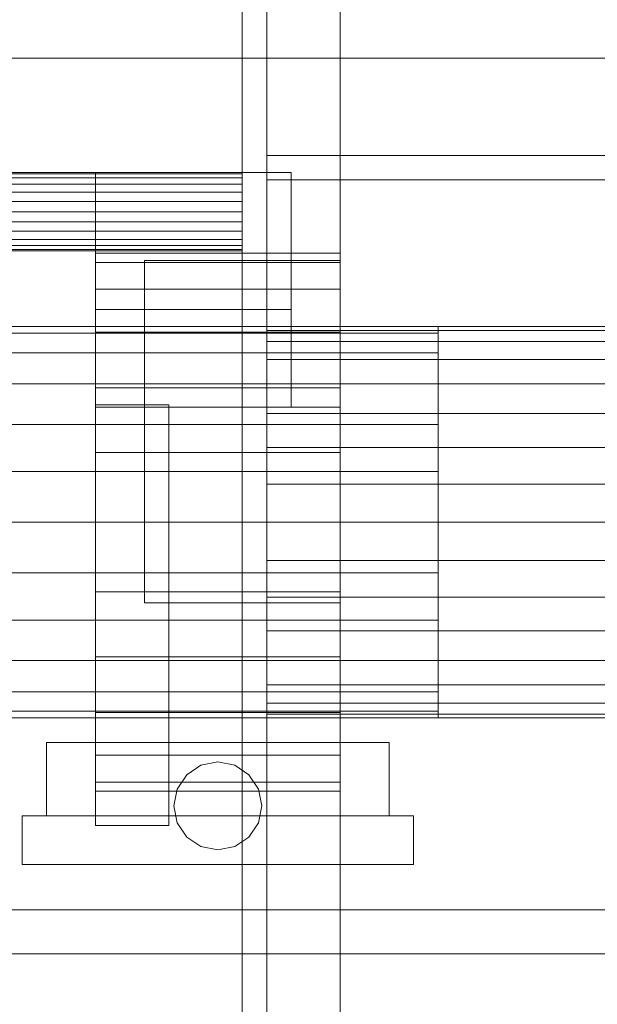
# Model space of a CAD drawing. Header units: millimetres. Extents: x -1970 to 61924, y -58230 to 6847.
# Tile 242 of 256: x 1274 to 1393, y -34172 to -33971. Entities that reach past the tile are written whole.
import ezdxf

# ---------------------------------------------------------------- set-up
doc = ezdxf.new("R2010")
doc.units = ezdxf.units.MM
for name, color, linetype, lineweight in [('COTAS_O', 1, 'Continuous', 0), ('frontal_C03', 7, 'Continuous', 0), ('frontal_secador', 7, 'Continuous', 0)]:
    doc.layers.add(name, color=color, linetype=linetype, lineweight=lineweight)
doc.dimstyles.new('R19_100', dxfattribs={"dimtxt": 250, "dimasz": 150, "dimexe": 150, "dimexo": 80, "dimgap": 100, "dimtad": 1, "dimtih": 1, "dimtoh": 1, "dimdsep": 46, "dimcen": 0.09, "dimadec": 0, "dimazin": 0, "dimtfac": 1, "dimtdec": 4, "dimtofl": 0, "dimtmove": 0, "dimatfit": 3, "dimfxl": 1, "dimtolj": 1, "dimtzin": 0, "dimarcsym": 0})

# ---------------------------------------------------------------- blocks, each defined once
blk = doc.blocks.new('DIM_R26_46')
at = {"layer": 'COTAS_O'}
for p, q in [((-1725, -33700), (-1575, -33655)), ((1725, -33700), (1575, -33655)), ((-1725, -34400), (-1725, -33700)), ((-1725, -33700), (1725, -33700)), ((-1725, -33700), (-1575, -33745)), ((1725, -33700), (1575, -33745)), ((1725, -34400), (1725, -33700))]:
    blk.add_line(p, q, dxfattribs=at)
blk.add_text('3450 O', height=250, dxfattribs=at).set_placement((0, -33600))

msp = doc.modelspace()

# ---------------------------------------------------------------- linework, layer by layer
at = {"layer": 'frontal_C03'}
for p, q in [((-1500, -33978.628), (1500, -33978.628)), ((-1500, -34152.753), (1500, -34152.753)), ((1500, -34161.736), (-1500, -34161.736))]:
    msp.add_line(p, q, dxfattribs=at)
at = {"layer": 'frontal_secador'}
for p, q in [((1340, -36000), (1340, -33000)), ((1320, -35980), (1320, -33075)), ((1325, -36000), (1325, -33075)), ((1325, -34600), (1325, -33075)), ((1325, -35980), (1325, -33075)), ((1325, -33998.5), (1325, -33948.5)), ((1325, -33998.5), (2125, -33998.5)), ((1325, -34003.5), (1325, -33998.5)), ((1320, -34002), (-1320, -34002)), ((1320, -34002.273), (-1320, -34002.273)), ((1290, -34002), (1330, -34002)), ((1290, -34030), (1290, -34002)), ((1320, -34002.273), (1320, -34002)), ((1320, -34003.072), (1320, -34002.273)), ((1330, -34030), (1330, -34002)), ((1320, -34003.072), (-1320, -34003.072)), ((1320, -34004.343), (-1320, -34004.343)), ((1320, -34004.343), (1320, -34003.072)), ((1320, -34006), (1320, -34004.343)), ((1325, -34003.5), (2125, -34003.5)), ((1320, -34006), (-1320, -34006)), ((1320, -34007.929), (1320, -34006)), ((1320, -34007.929), (-1320, -34007.929)), ((1320, -34010), (1320, -34007.929)), ((-1320, -34010), (1320, -34010)), ((1320, -34012.071), (1320, -34010)), ((1320, -34012.071), (-1320, -34012.071)), ((1320, -34012.071), (1320, -34014)), ((1320, -34014), (-1320, -34014)), ((1320, -34014), (1320, -34015.657)), ((1320, -34015.657), (-1320, -34015.657)), ((1320, -34015.657), (1320, -34016.928)), ((1320, -34016.928), (-1320, -34016.928)), ((1320, -34017.727), (-1320, -34017.727)), ((1320, -34018), (-1320, -34018)), ((1290, -34020.374), (1290, -34018.5)), ((1340, -34018.5), (1290, -34018.5)), ((1320, -34016.928), (1320, -34017.727)), ((1320, -34017.727), (1320, -34018)), ((1340, -34020.374), (1340, -34018.5)), ((1290, -34025.869), (1290, -34020.374)), ((1340, -34020.374), (1290, -34020.374)), ((1300, -34020), (1340, -34020)), ((1300, -34050), (1300, -34020)), ((1340, -34050), (1340, -34020)), ((1340, -34025.869), (1340, -34020.374)), ((1290, -34034.609), (1290, -34025.869)), ((1340, -34025.869), (1290, -34025.869)), ((1340, -34034.609), (1340, -34025.869)), ((1290, -34030), (1330, -34030)), ((1290, -34050), (1290, -34030)), ((1330, -34050), (1330, -34030)), ((1360, -34033.5), (-1360, -34033.5)), ((1290, -34046), (1290, -34034.609)), ((1340, -34034.609), (1290, -34034.609)), ((1325, -34034.269), (1325, -34033.5)), ((1430, -34033.5), (1325, -34033.5)), ((1325, -34036.545), (1325, -34034.269)), ((1430, -34034.269), (1325, -34034.269)), ((1340, -34046), (1340, -34034.609)), ((1360, -34034.863), (1360, -34033.5)), ((1360, -34034.863), (-1360, -34034.863)), ((1325, -34040.241), (1325, -34036.545)), ((1430, -34036.545), (1325, -34036.545)), ((1360, -34038.859), (1360, -34034.863)), ((1360, -34038.859), (-1360, -34038.859)), ((1325, -34045.216), (1325, -34040.241)), ((1430, -34040.241), (1325, -34040.241)), ((1360, -34045.216), (1360, -34038.859)), ((1360, -34045.216), (-1360, -34045.216)), ((1290, -34059.265), (1290, -34046)), ((1340, -34046), (1290, -34046)), ((1325, -34051.277), (1325, -34045.216)), ((1430, -34045.216), (1325, -34045.216)), ((1340, -34059.265), (1340, -34046)), ((1360, -34053.5), (1360, -34045.216)), ((1290, -34049.5), (1305, -34049.5)), ((1290, -34135.5), (1290, -34049.5)), ((1290, -34050), (1330, -34050)), ((1300, -34050), (1340, -34050)), ((1300, -34090), (1300, -34050)), ((1305, -34135.5), (1305, -34049.5)), ((1340, -34090), (1340, -34050)), ((1325, -34058.193), (1325, -34051.277)), ((1430, -34051.277), (1325, -34051.277)), ((1360, -34053.5), (-1360, -34053.5)), ((1360, -34063.147), (1360, -34053.5)), ((1325, -34065.696), (1325, -34058.193)), ((1430, -34058.193), (1325, -34058.193)), ((1290, -34073.5), (1290, -34059.265)), ((1340, -34059.265), (1290, -34059.265)), ((1340, -34073.5), (1340, -34059.265)), ((1360, -34063.147), (-1360, -34063.147)), ((1360, -34073.5), (1360, -34063.147)), ((1325, -34073.5), (1325, -34065.696)), ((1430, -34065.696), (1325, -34065.696)), ((-1360, -34073.5), (1360, -34073.5)), ((1290, -34073.5), (1290, -34087.735)), ((1290, -34073.5), (1340, -34073.5)), ((1325, -34073.5), (1325, -34081.304)), ((1325, -34073.5), (1430, -34073.5)), ((1340, -34087.735), (1340, -34073.5)), ((1360, -34083.853), (1360, -34073.5)), ((1325, -34081.304), (1325, -34088.807)), ((1430, -34081.304), (1325, -34081.304)), ((1360, -34083.853), (-1360, -34083.853)), ((1360, -34083.853), (1360, -34093.5)), ((1290, -34087.735), (1290, -34101)), ((1340, -34087.735), (1290, -34087.735)), ((1325, -34088.807), (1325, -34095.723)), ((1430, -34088.807), (1325, -34088.807)), ((1340, -34087.735), (1340, -34101)), ((1300, -34090), (1340, -34090)), ((1360, -34093.5), (-1360, -34093.5)), ((1360, -34093.5), (1360, -34101.784)), ((1325, -34095.723), (1325, -34101.784)), ((1430, -34095.723), (1325, -34095.723)), ((1290, -34101), (1290, -34112.391)), ((1340, -34101), (1290, -34101)), ((1340, -34101), (1340, -34112.391)), ((1360, -34101.784), (-1360, -34101.784)), ((1325, -34101.784), (1325, -34106.759)), ((1430, -34101.784), (1325, -34101.784)), ((1360, -34101.784), (1360, -34108.141)), ((1325, -34106.759), (1325, -34110.455)), ((1430, -34106.759), (1325, -34106.759)), ((1360, -34108.141), (-1360, -34108.141)), ((1360, -34108.141), (1360, -34112.137)), ((1325, -34110.455), (1325, -34112.731)), ((1430, -34110.455), (1325, -34110.455)), ((1360, -34112.137), (-1360, -34112.137)), ((1290, -34112.391), (1290, -34121.131)), ((1340, -34112.391), (1290, -34112.391)), ((1325, -34112.731), (1325, -34113.5)), ((1430, -34112.731), (1325, -34112.731)), ((1340, -34112.391), (1340, -34121.131)), ((1360, -34112.137), (1360, -34113.5)), ((1360, -34113.5), (-1360, -34113.5)), ((1430, -34113.5), (1325, -34113.5)), ((1280, -34118.5), (1350, -34118.5)), ((1280, -34133.5), (1280, -34118.5)), ((1350, -34133.5), (1350, -34118.5)), ((1290, -34121.131), (1290, -34126.626)), ((1340, -34121.131), (1290, -34121.131)), ((1340, -34121.131), (1340, -34126.626)), ((1308.636, -34125.136), (1311.556, -34123.185)), ((1311.556, -34123.185), (1315, -34122.5)), ((1315, -34122.5), (1318.444, -34123.185)), ((1318.444, -34123.185), (1321.364, -34125.136)), ((1306.685, -34128.056), (1308.636, -34125.136)), ((1321.364, -34125.136), (1323.315, -34128.056)), ((1290, -34126.626), (1290, -34128.5)), ((1340, -34126.626), (1290, -34126.626)), ((1340, -34126.626), (1340, -34128.5)), ((1340, -34128.5), (1290, -34128.5)), ((1306, -34131.5), (1306.685, -34128.056)), ((1323.315, -34128.056), (1324, -34131.5)), ((1306.685, -34134.944), (1306, -34131.5)), ((1324, -34131.5), (1323.315, -34134.944)), ((1275, -34133.5), (1355, -34133.5)), ((1275, -34143.5), (1275, -34133.5)), ((1280, -34133.5), (1350, -34133.5)), ((1308.636, -34137.864), (1306.685, -34134.944)), ((1323.315, -34134.944), (1321.364, -34137.864)), ((1355, -34143.5), (1355, -34133.5)), ((1290, -34135.5), (1305, -34135.5)), ((1311.556, -34139.815), (1308.636, -34137.864)), ((1321.364, -34137.864), (1318.444, -34139.815)), ((1315, -34140.5), (1311.556, -34139.815)), ((1318.444, -34139.815), (1315, -34140.5)), ((1275, -34143.5), (1355, -34143.5))]:
    msp.add_line(p, q, dxfattribs=at)

# ---------------------------------------------------------------- dimensions: what is measured, and where the dimension line sits
at = {"layer": 'COTAS_O'}
dim = msp.add_aligned_dim(p1=(-1725, -34400), p2=(1725, -34400), distance=700, text='<> O', dimstyle='R19_100', dxfattribs=at)
dim.commit()
dim.dimension.update_dxf_attribs({"geometry": 'DIM_R26_46', "text_midpoint": (0, -33700)})

doc.saveas('drawing.dxf')
